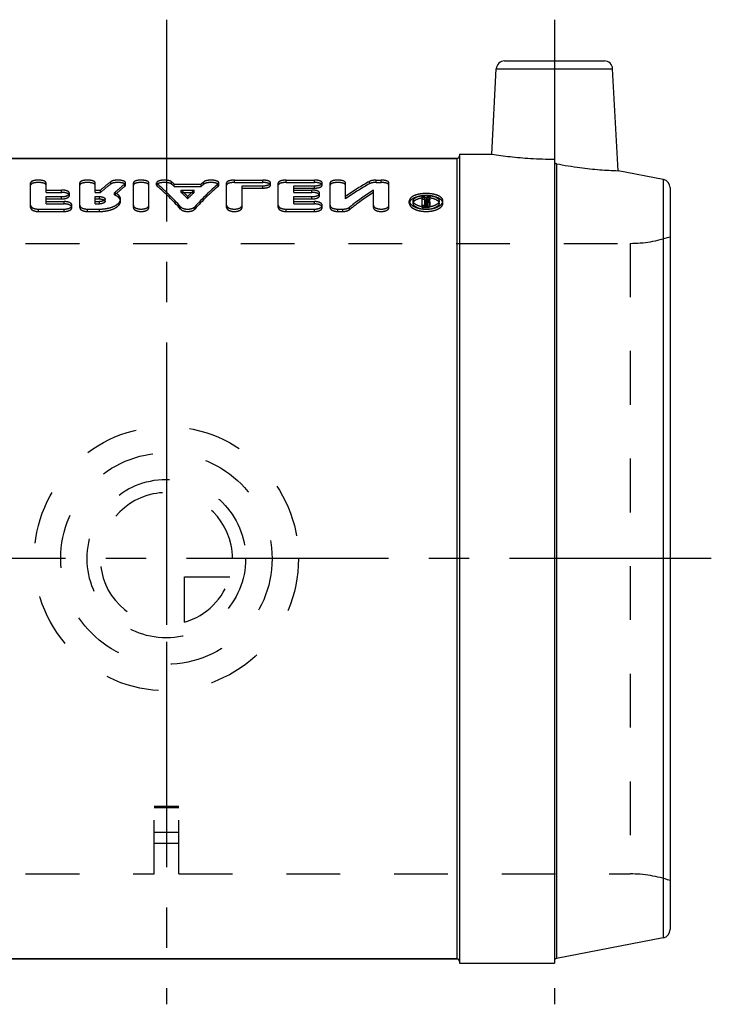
# Model space of a CAD drawing. Header units: millimetres. Extents: x 434 to 566, y 440 to 560.
# Tile 2 of 2: x 482 to 566, y 440 to 560. Entities that reach past the tile are written whole.
import ezdxf

# ---------------------------------------------------------------- set-up
doc = ezdxf.new("R2010")
doc.units = ezdxf.units.MM
doc.header["$LTSCALE"] = 65.185185
doc.linetypes.add('CENTER', pattern=[0.6, 0.375, -0.075, 0.075, -0.075])
doc.linetypes.add('HIDDEN', pattern=[0.2, 0.1, -0.1])
for name, color, linetype in [('ACHSEN_AUGE', 7, 'CONTINUOUS'), ('ACHSEN_S', 7, 'CONTINUOUS'), ('KOERPER', 7, 'CONTINUOUS'), ('KONST.EL_MIT_GEO', 7, 'CONTINUOUS'), ('KURVEN', 7, 'CONTINUOUS')]:
    doc.layers.add(name, color=color, linetype=linetype)

msp = doc.modelspace()

# ---------------------------------------------------------------- linework, layer by layer
at = {"layer": 'ACHSEN_AUGE', "color": 2, "linetype": 'CENTER'}
msp.add_line((547, 559.65), (547, 440.35), dxfattribs=at)
at = {"layer": 'ACHSEN_S', "color": 2, "linetype": 'CENTER'}
for p, q in [((500, 559.65), (500, 440.35)), ((566, 494.35), (434, 494.35))]:
    msp.add_line(p, q, dxfattribs=at)
at = {"layer": 'KOERPER', "color": 7, "linetype": 'Continuous'}
for p, q in [((554.7, 541.35), (554.05, 553.7)), ((464.8, 542.85), (535.2, 542.85)), ((535.5, 543.35), (535.5, 445.35)), ((535.5, 543.35), (539.41, 543.35)), ((547, 542.75), (547, 445.35)), ((547.24, 542.2), (547.24, 445.9)), ((464.8, 445.85), (535.2, 445.85)), ((535.5, 445.35), (547, 445.35))]:
    msp.add_line(p, q, dxfattribs=at)
at = {"layer": 'KOERPER', "color": 8, "linetype": 'HIDDEN'}
for p, q in [((443.83, 532.55), (556.17, 532.55)), ((443.83, 456.15), (498.5, 456.15)), ((501.5, 456.15), (556.17, 456.15))]:
    msp.add_line(p, q, dxfattribs=at)
at = {"layer": 'KOERPER', "color": 7, "linetype": 'Continuous'}
for points, knots in [([(539.41, 543.35), (540.14, 543.23), (541.7, 543.03), (544.23, 542.81), (546.03, 542.75), (547, 542.75)], [0, 0, 0, 0, 0.293617, 0.617639, 1, 1, 1, 1]), ([(547, 542.5), (547, 542.46), (547.01, 542.39), (547.06, 542.3), (547.14, 542.23), (547.21, 542.2), (547.24, 542.2)], [0, 0, 0, 0, 0.249902, 0.499868, 0.749928, 1, 1, 1, 1]), ([(547.24, 542.2), (548.19, 542.01), (549.94, 541.73), (552.43, 541.46), (553.97, 541.38), (554.7, 541.35)], [0, 0, 0, 0, 0.384232, 0.708651, 1, 1, 1, 1])]:
    msp.add_open_spline(points, degree=3, knots=knots, dxfattribs=at)
at = {"layer": 'KONST.EL_MIT_GEO', "color": 7, "linetype": 'Continuous'}
for p, q in [((539.41, 543.35), (539.95, 553.7)), ((539.95, 553.7), (554.05, 553.7)), ((540.95, 554.65), (553.05, 554.65)), ((535.2, 542.85), (464.8, 542.85)), ((535.2, 445.85), (535.2, 542.85)), ((560.19, 540.29), (554.7, 541.35)), ((560.19, 540.29), (560.19, 448.41)), ((561, 539.3), (561, 449.4)), ((560.19, 448.41), (547.24, 445.9)), ((535.2, 445.85), (464.8, 445.85))]:
    msp.add_line(p, q, dxfattribs=at)
at = {"layer": 'KONST.EL_MIT_GEO', "color": 8, "linetype": 'HIDDEN'}
for p, q in [((535.5, 543.15), (535.5, 445.55)), ((547, 542.5), (547, 445.6)), ((483.55, 536.88), (483.55, 539.88)), ((485.43, 538.73), (485.43, 539.88)), ((489.5, 536.88), (489.5, 539.88)), ((491.38, 538.73), (491.38, 539.88)), ((493.27, 539.74), (493.27, 540.02)), ((494.97, 539.45), (494.97, 539.73)), ((495.06, 539.6), (495.06, 539.88)), ((496, 536.88), (496, 539.88)), ((497.88, 536.88), (497.88, 539.88)), ((498.82, 539.6), (498.82, 539.88)), ((498.9, 539.46), (498.9, 539.74)), ((500.62, 539.73), (500.62, 540.01)), ((500.96, 539.45), (500.96, 539.73)), ((500.96, 539.73), (504.21, 539.73)), ((500.96, 539.45), (504.21, 539.45)), ((504.21, 539.45), (504.21, 539.73)), ((504.55, 539.73), (504.55, 540.01)), ((506.27, 539.46), (506.27, 539.74)), ((506.35, 539.6), (506.35, 539.88)), ((507.29, 536.88), (507.29, 539.88)), ((508.23, 539.93), (508.23, 540.21)), ((508.23, 540.21), (511.67, 540.21)), ((508.23, 539.93), (511.67, 539.93)), ((509.17, 536.88), (509.17, 539.53)), ((509.17, 539.53), (511.67, 539.53)), ((509.17, 539.25), (511.67, 539.25)), ((511.67, 539.93), (511.67, 540.21)), ((511.67, 539.25), (511.67, 539.53)), ((512.61, 539.6), (512.61, 539.88)), ((513.55, 536.88), (513.55, 539.88)), ((514.49, 539.93), (514.49, 540.21)), ((514.49, 540.21), (517.94, 540.21)), ((514.49, 539.93), (517.94, 539.93)), ((515.43, 538.73), (515.43, 539.53)), ((515.43, 539.53), (517.94, 539.53)), ((515.43, 539.25), (517.94, 539.25)), ((517.94, 539.93), (517.94, 540.21)), ((517.94, 539.25), (517.94, 539.53)), ((518.88, 539.6), (518.88, 539.88)), ((519.82, 536.88), (519.82, 539.88)), ((521.69, 537.93), (521.69, 539.88)), ((524.6, 539.77), (524.6, 540.05)), ((525.39, 539.93), (525.39, 540.21)), ((525.39, 540.21), (526.02, 540.21)), ((525.39, 539.93), (526.02, 539.93)), ((526.02, 539.93), (526.02, 540.21)), ((526.96, 536.88), (526.96, 539.88)), ((485.43, 539.01), (487.31, 539.01)), ((485.43, 538.73), (487.31, 538.73)), ((485.43, 537.33), (485.43, 538.22)), ((485.43, 538.22), (487.31, 538.22)), ((487.31, 538.73), (487.31, 539.01)), ((487.31, 537.93), (487.31, 538.22)), ((488.25, 538.34), (488.25, 538.62)), ((491.38, 539.01), (492.02, 539.01)), ((491.38, 538.73), (492.02, 538.73)), ((491.38, 537.33), (491.38, 538.22)), ((491.38, 538.22), (491.9, 538.22)), ((491.9, 537.93), (491.9, 538.22)), ((492.02, 538.73), (492.02, 539.01)), ((493.73, 538.41), (493.73, 538.69)), ((501.78, 538.73), (501.78, 539.01)), ((501.78, 539.01), (503.38, 539.01)), ((501.78, 538.73), (503.38, 538.73)), ((502.58, 537.96), (502.58, 538.24)), ((503.38, 538.73), (503.38, 539.01)), ((515.43, 539.01), (517.62, 539.01)), ((515.43, 538.73), (517.62, 538.73)), ((515.43, 537.33), (515.43, 538.22)), ((515.43, 538.22), (517.62, 538.22)), ((517.62, 538.73), (517.62, 539.01)), ((517.62, 537.93), (517.62, 538.22)), ((518.56, 538.34), (518.56, 538.62)), ((525.08, 536.88), (525.08, 539.01)), ((530.99, 536.88), (530.99, 538.18)), ((530.99, 538.18), (531.3, 538.18)), ((531.3, 537.03), (531.3, 538.18)), ((531.6, 537.9), (531.6, 538.18)), ((531.6, 538.18), (531.92, 538.18)), ((531.92, 537.9), (531.92, 538.18)), ((485.43, 537.93), (487.31, 537.93)), ((485.43, 537.61), (487.62, 537.61)), ((485.43, 537.33), (487.62, 537.33)), ((487.62, 537.33), (487.62, 537.61)), ((488.56, 536.88), (488.56, 537.17)), ((491.38, 537.93), (491.9, 537.93)), ((491.38, 537.61), (491.9, 537.61)), ((491.38, 537.33), (491.9, 537.33)), ((491.9, 537.33), (491.9, 537.61)), ((492.57, 537.63), (492.57, 537.92)), ((494.45, 537.63), (494.45, 537.92)), ((501.72, 536.69), (501.72, 536.98)), ((503.44, 536.69), (503.44, 536.98)), ((515.43, 537.93), (517.62, 537.93)), ((515.43, 537.61), (517.94, 537.61)), ((515.43, 537.33), (517.94, 537.33)), ((517.94, 537.33), (517.94, 537.61)), ((518.88, 536.88), (518.88, 537.17)), ((522.18, 536.64), (522.18, 536.92)), ((529.42, 537.69), (529.43, 537.67)), ((529.42, 537.4), (529.42, 537.69)), ((529.9, 537.67), (529.9, 537.69)), ((529.9, 537.4), (529.9, 537.69)), ((530.99, 537.9), (531.3, 537.9)), ((530.99, 537.17), (531.51, 537.17)), ((530.99, 536.88), (531.51, 536.88)), ((531.3, 537.77), (531.4, 537.77)), ((531.3, 537.62), (531.51, 537.62)), ((531.3, 537.49), (531.4, 537.49)), ((531.3, 537.34), (531.51, 537.34)), ((531.3, 537.32), (531.51, 537.32)), ((531.3, 537.03), (531.51, 537.03)), ((531.4, 537.49), (531.4, 537.77)), ((531.51, 537.34), (531.51, 537.62)), ((531.51, 536.88), (531.51, 537.32)), ((531.6, 537.9), (531.92, 537.9)), ((531.62, 537.08), (531.62, 537.57)), ((531.71, 537.46), (531.71, 537.75)), ((531.93, 537.08), (531.93, 537.57)), ((533.03, 537.4), (533.03, 537.69)), ((533.03, 537.69), (533.03, 537.67)), ((533.5, 537.67), (533.5, 537.69)), ((533.5, 537.4), (533.5, 537.69)), ((484.49, 536.41), (484.49, 536.7)), ((484.49, 536.7), (487.62, 536.7)), ((484.49, 536.41), (487.62, 536.41)), ((487.62, 536.41), (487.62, 536.7)), ((490.44, 536.41), (490.44, 536.7)), ((490.44, 536.7), (491.9, 536.7)), ((490.44, 536.41), (491.9, 536.41)), ((491.9, 536.41), (491.9, 536.7)), ((514.49, 536.41), (514.49, 536.7)), ((514.49, 536.7), (517.94, 536.7)), ((514.49, 536.41), (517.94, 536.41)), ((517.94, 536.41), (517.94, 536.7)), ((520.76, 536.41), (520.76, 536.7)), ((520.76, 536.7), (521.38, 536.7)), ((520.76, 536.41), (521.38, 536.41)), ((521.38, 536.41), (521.38, 536.7)), ((443.83, 532.55), (556.17, 532.55)), ((556.17, 532.55), (556.17, 456.15)), ((501.5, 464.31), (498.5, 464.31)), ((498.5, 456.15), (498.5, 464.31)), ((501.5, 464.27), (498.5, 464.27)), ((501.5, 464.16), (498.5, 464.16)), ((501.5, 456.15), (501.5, 464.31)), ((498.5, 461.21), (501.5, 461.21)), ((501.5, 459.85), (498.5, 459.85)), ((443.83, 456.15), (498.5, 456.15)), ((501.5, 456.15), (556.17, 456.15))]:
    msp.add_line(p, q, dxfattribs=at)
at = {"layer": 'KONST.EL_MIT_GEO', "color": 7, "linetype": 'Continuous'}
for centre, radius, start, end in [((540.95, 553.65), 1, 90, 177), ((553.05, 553.65), 1, 3, 90), ((535.2, 543.15), 0.3, 270, 357.381), ((560, 539.3), 1, 0, 79), ((560, 449.4), 1, 281, 360), ((535.2, 445.55), 0.3, 0, 90), ((547.3, 445.6), 0.3, 101, 180)]:
    msp.add_arc(centre, radius, start, end, dxfattribs=at)
at = {"layer": 'KONST.EL_MIT_GEO', "color": 8, "linetype": 'HIDDEN'}
for centre, radius, start, end in [((535.2, 543.15), 0.3, 357.381, 360), ((556.17, 547.55), 15, 270, 288.7969), ((556.17, 441.15), 15, 71.2031, 90)]:
    msp.add_arc(centre, radius, start, end, dxfattribs=at)
for centre, major_axis, ratio, start_param, end_param in [((493.52, 494.35), (9.53, 48.63), 0.424905, 0.443262, 0.497979), ((493.52, 494.35), (9.47, 48.33), 0.424905, 0.443331, 0.498387), ((495.59, 494.35), (9.53, 48.63), 0.424905, 0.45954, 0.513985), ((495.59, 494.35), (9.47, 48.33), 0.424905, 0.45971, 0.514492), ((498.32, 494.35), (-8.79, 48.67), 0.402538, -0.580868, -0.448626), ((498.32, 494.35), (-8.73, 48.37), 0.402538, -0.581861, -0.448793), ((500.37, 494.35), (-8.79, 48.67), 0.402538, -0.448894, -0.433113), ((500.37, 494.35), (-8.73, 48.37), 0.402538, -0.449063, -0.433184), ((506.85, 494.35), (8.79, 48.67), 0.402538, 0.448626, 0.580868), ((506.85, 494.35), (8.73, 48.37), 0.402538, 0.448793, 0.581861), ((504.79, 494.35), (8.79, 48.67), 0.402538, 0.433113, 0.448894), ((504.79, 494.35), (8.73, 48.37), 0.402538, 0.433184, 0.449063), ((524.87, 494.35), (15.18, 48.08), 0.550073, 0.530051, 0.62541), ((524.87, 494.35), (15.08, 47.78), 0.550073, 0.530107, 0.626058), ((500.37, 494.35), (-8.79, 48.67), 0.402538, -0.524816, -0.487447), ((500.37, 494.35), (-8.73, 48.37), 0.402538, -0.525456, -0.487855), ((504.79, 494.35), (8.79, 48.67), 0.402538, 0.487447, 0.524816), ((504.79, 494.35), (8.73, 48.37), 0.402538, 0.487855, 0.525456), ((527.09, 494.35), (15.18, 48.08), 0.550073, 0.586908, 0.682734), ((527.09, 494.35), (15.08, 47.78), 0.550073, 0.587316, 0.683744), ((532.75, 494.35), (3.87, 48.79), 0.207081, 0.471536, 0.490423), ((533.07, 494.35), (3.87, 48.79), 0.207081, 0.471536, 0.49147), ((532.75, 494.35), (3.84, 48.49), 0.207081, 0.472195, 0.4912), ((533.07, 494.35), (3.84, 48.49), 0.207081, 0.472195, 0.492254)]:
    msp.add_ellipse(centre, major_axis=major_axis, ratio=ratio, start_param=start_param, end_param=end_param, dxfattribs=at)
for points, knots in [([(485.43, 539.88), (485.43, 539.89), (485.43, 539.91), (485.41, 539.96), (485.36, 540.01), (485.27, 540.07), (485.15, 540.12), (485.01, 540.16), (484.85, 540.19), (484.67, 540.2), (484.49, 540.21), (484.31, 540.2), (484.14, 540.19), (483.97, 540.16), (483.83, 540.12), (483.72, 540.07), (483.63, 540.01), (483.58, 539.96), (483.56, 539.91), (483.55, 539.89), (483.55, 539.88)], [0, 0, 0, 0, 0.015813, 0.03253, 0.071502, 0.120725, 0.180856, 0.250963, 0.329194, 0.413129, 0.5, 0.586871, 0.670806, 0.749037, 0.819144, 0.879275, 0.928498, 0.96747, 0.984187, 1, 1, 1, 1]), ([(485.43, 539.6), (485.43, 539.61), (485.43, 539.63), (485.41, 539.68), (485.36, 539.73), (485.27, 539.79), (485.15, 539.84), (485.01, 539.87), (484.85, 539.9), (484.67, 539.92), (484.49, 539.93), (484.31, 539.92), (484.14, 539.9), (483.97, 539.87), (483.83, 539.84), (483.72, 539.79), (483.63, 539.73), (483.58, 539.68), (483.56, 539.63), (483.55, 539.61), (483.55, 539.6)], [0, 0, 0, 0, 0.015817, 0.032537, 0.071513, 0.120736, 0.180867, 0.250971, 0.3292, 0.413132, 0.5, 0.586868, 0.6708, 0.749029, 0.819133, 0.879264, 0.928487, 0.967463, 0.984183, 1, 1, 1, 1]), ([(491.38, 539.88), (491.38, 539.89), (491.38, 539.91), (491.36, 539.96), (491.31, 540.01), (491.22, 540.07), (491.1, 540.12), (490.96, 540.16), (490.8, 540.19), (490.62, 540.2), (490.44, 540.21), (490.26, 540.2), (490.09, 540.19), (489.93, 540.16), (489.78, 540.12), (489.67, 540.07), (489.58, 540.01), (489.53, 539.96), (489.51, 539.91), (489.5, 539.89), (489.5, 539.88)], [0, 0, 0, 0, 0.015813, 0.03253, 0.071502, 0.120725, 0.180856, 0.250963, 0.329194, 0.413129, 0.5, 0.586871, 0.670806, 0.749037, 0.819144, 0.879275, 0.928498, 0.96747, 0.984187, 1, 1, 1, 1]), ([(491.38, 539.6), (491.38, 539.61), (491.38, 539.63), (491.36, 539.68), (491.31, 539.73), (491.22, 539.79), (491.1, 539.84), (490.96, 539.87), (490.8, 539.9), (490.62, 539.92), (490.44, 539.93), (490.26, 539.92), (490.09, 539.9), (489.93, 539.87), (489.78, 539.84), (489.67, 539.79), (489.58, 539.73), (489.53, 539.68), (489.51, 539.63), (489.5, 539.61), (489.5, 539.6)], [0, 0, 0, 0, 0.015817, 0.032537, 0.071513, 0.120736, 0.180867, 0.250971, 0.3292, 0.413132, 0.5, 0.586868, 0.6708, 0.749029, 0.819133, 0.879264, 0.928487, 0.967463, 0.984183, 1, 1, 1, 1]), ([(495.06, 539.88), (495.06, 539.9), (495.05, 539.94), (495, 539.99), (494.94, 540.04), (494.85, 540.09), (494.74, 540.13), (494.61, 540.16), (494.47, 540.19), (494.27, 540.21), (494.01, 540.21), (493.76, 540.19), (493.57, 540.15), (493.45, 540.11), (493.35, 540.07), (493.29, 540.04), (493.27, 540.02)], [0, 0, 0, 0, 0.030042, 0.064896, 0.107552, 0.15902, 0.219092, 0.286834, 0.360844, 0.439406, 0.602321, 0.759456, 0.831033, 0.895709, 0.952254, 1, 1, 1, 1]), ([(495.06, 539.6), (495.06, 539.61), (495.05, 539.66), (495, 539.71), (494.94, 539.76), (494.85, 539.81), (494.74, 539.85), (494.61, 539.88), (494.47, 539.9), (494.27, 539.92), (494.01, 539.93), (493.76, 539.9), (493.57, 539.87), (493.45, 539.83), (493.35, 539.79), (493.29, 539.76), (493.27, 539.74)], [0, 0, 0, 0, 0.030049, 0.064908, 0.107566, 0.159035, 0.219106, 0.286846, 0.360855, 0.439415, 0.602327, 0.759458, 0.831033, 0.895708, 0.952253, 1, 1, 1, 1]), ([(494.97, 539.73), (494.99, 539.74), (495.01, 539.76), (495.04, 539.8), (495.06, 539.84), (495.06, 539.86), (495.06, 539.88)], [0, 0, 0, 0, 0.295876, 0.555487, 0.786198, 1, 1, 1, 1]), ([(494.97, 539.45), (494.99, 539.46), (495.01, 539.48), (495.04, 539.52), (495.06, 539.56), (495.06, 539.58), (495.06, 539.6)], [0, 0, 0, 0, 0.295857, 0.555465, 0.786184, 1, 1, 1, 1]), ([(497.88, 539.88), (497.88, 539.89), (497.88, 539.91), (497.86, 539.96), (497.8, 540.01), (497.71, 540.07), (497.6, 540.12), (497.46, 540.16), (497.29, 540.19), (497.12, 540.2), (496.94, 540.21), (496.76, 540.2), (496.58, 540.19), (496.42, 540.16), (496.28, 540.12), (496.16, 540.07), (496.07, 540.01), (496.02, 539.96), (496, 539.91), (496, 539.89), (496, 539.88)], [0, 0, 0, 0, 0.015813, 0.03253, 0.071502, 0.120725, 0.180856, 0.250963, 0.329194, 0.413129, 0.5, 0.586871, 0.670806, 0.749037, 0.819144, 0.879275, 0.928498, 0.96747, 0.984187, 1, 1, 1, 1]), ([(497.88, 539.6), (497.88, 539.61), (497.88, 539.63), (497.86, 539.68), (497.8, 539.73), (497.71, 539.79), (497.6, 539.84), (497.46, 539.87), (497.29, 539.9), (497.12, 539.92), (496.94, 539.93), (496.76, 539.92), (496.58, 539.9), (496.42, 539.87), (496.28, 539.84), (496.16, 539.79), (496.07, 539.73), (496.02, 539.68), (496, 539.63), (496, 539.61), (496, 539.6)], [0, 0, 0, 0, 0.015817, 0.032537, 0.071513, 0.120736, 0.180867, 0.250971, 0.3292, 0.413132, 0.5, 0.586868, 0.6708, 0.749029, 0.819133, 0.879264, 0.928487, 0.967463, 0.984183, 1, 1, 1, 1]), ([(500.62, 540.01), (500.59, 540.03), (500.54, 540.07), (500.44, 540.11), (500.32, 540.15), (500.13, 540.18), (499.88, 540.21), (499.62, 540.21), (499.41, 540.19), (499.27, 540.16), (499.14, 540.13), (499.03, 540.09), (498.94, 540.05), (498.87, 540), (498.83, 539.94), (498.82, 539.9), (498.82, 539.88)], [0, 0, 0, 0, 0.046756, 0.102434, 0.166437, 0.237565, 0.394458, 0.557852, 0.636829, 0.71131, 0.779536, 0.840059, 0.891908, 0.934847, 0.969872, 1, 1, 1, 1]), ([(500.62, 539.73), (500.59, 539.75), (500.54, 539.78), (500.44, 539.83), (500.32, 539.86), (500.13, 539.9), (499.88, 539.93), (499.62, 539.93), (499.41, 539.9), (499.27, 539.88), (499.14, 539.85), (499.03, 539.81), (498.94, 539.76), (498.87, 539.71), (498.83, 539.66), (498.82, 539.61), (498.82, 539.6)], [0, 0, 0, 0, 0.046757, 0.102435, 0.166437, 0.237563, 0.394453, 0.557844, 0.636818, 0.711298, 0.779522, 0.840045, 0.891894, 0.934836, 0.969864, 1, 1, 1, 1]), ([(498.82, 539.88), (498.82, 539.87), (498.82, 539.84), (498.84, 539.79), (498.87, 539.76), (498.9, 539.74)], [0, 0, 0, 0, 0.216788, 0.449202, 1, 1, 1, 1]), ([(498.82, 539.6), (498.82, 539.58), (498.82, 539.56), (498.84, 539.51), (498.87, 539.48), (498.9, 539.46)], [0, 0, 0, 0, 0.216801, 0.449223, 1, 1, 1, 1]), ([(506.35, 539.88), (506.35, 539.9), (506.34, 539.94), (506.29, 540), (506.22, 540.05), (506.13, 540.09), (506.02, 540.13), (505.89, 540.16), (505.75, 540.19), (505.55, 540.21), (505.29, 540.21), (505.03, 540.18), (504.85, 540.15), (504.73, 540.11), (504.63, 540.07), (504.57, 540.03), (504.55, 540.01)], [0, 0, 0, 0, 0.030128, 0.065153, 0.108092, 0.159941, 0.220464, 0.28869, 0.363171, 0.442148, 0.605542, 0.762435, 0.833563, 0.897566, 0.953244, 1, 1, 1, 1]), ([(506.35, 539.6), (506.35, 539.61), (506.34, 539.66), (506.29, 539.71), (506.22, 539.76), (506.13, 539.81), (506.02, 539.85), (505.89, 539.88), (505.75, 539.9), (505.55, 539.93), (505.29, 539.93), (505.03, 539.9), (504.85, 539.86), (504.73, 539.83), (504.63, 539.78), (504.57, 539.75), (504.55, 539.73)], [0, 0, 0, 0, 0.030136, 0.065164, 0.108106, 0.159955, 0.220478, 0.288702, 0.363182, 0.442156, 0.605547, 0.762437, 0.833563, 0.897565, 0.953243, 1, 1, 1, 1]), ([(506.27, 539.74), (506.29, 539.76), (506.32, 539.79), (506.34, 539.84), (506.35, 539.87), (506.35, 539.88)], [0, 0, 0, 0, 0.550798, 0.783212, 1, 1, 1, 1]), ([(506.27, 539.46), (506.29, 539.48), (506.32, 539.51), (506.34, 539.56), (506.35, 539.58), (506.35, 539.6)], [0, 0, 0, 0, 0.550777, 0.783199, 1, 1, 1, 1]), ([(508.23, 540.21), (508.17, 540.21), (508.05, 540.2), (507.87, 540.19), (507.71, 540.16), (507.57, 540.12), (507.45, 540.07), (507.36, 540.01), (507.31, 539.96), (507.29, 539.91), (507.29, 539.89), (507.29, 539.88)], [0, 0, 0, 0, 0.173742, 0.341613, 0.498075, 0.638288, 0.758551, 0.856996, 0.934939, 0.968374, 1, 1, 1, 1]), ([(508.23, 539.93), (508.17, 539.93), (508.05, 539.92), (507.87, 539.9), (507.71, 539.87), (507.57, 539.84), (507.45, 539.79), (507.36, 539.73), (507.31, 539.68), (507.29, 539.63), (507.29, 539.61), (507.29, 539.6)], [0, 0, 0, 0, 0.173736, 0.341601, 0.498058, 0.638266, 0.758527, 0.856974, 0.934925, 0.968366, 1, 1, 1, 1]), ([(512.61, 539.88), (512.61, 539.89), (512.61, 539.91), (512.59, 539.96), (512.54, 540.01), (512.45, 540.07), (512.33, 540.12), (512.19, 540.16), (512.03, 540.19), (511.85, 540.2), (511.73, 540.21), (511.67, 540.21)], [0, 0, 0, 0, 0.031626, 0.06506, 0.143004, 0.241449, 0.361712, 0.501925, 0.658387, 0.826258, 1, 1, 1, 1]), ([(512.61, 539.6), (512.61, 539.61), (512.61, 539.63), (512.59, 539.68), (512.54, 539.73), (512.45, 539.79), (512.33, 539.84), (512.19, 539.87), (512.03, 539.9), (511.85, 539.92), (511.73, 539.93), (511.67, 539.93)], [0, 0, 0, 0, 0.031634, 0.065075, 0.143026, 0.241473, 0.361734, 0.501942, 0.658399, 0.826264, 1, 1, 1, 1]), ([(511.67, 539.53), (511.73, 539.53), (511.85, 539.53), (512.03, 539.55), (512.19, 539.59), (512.33, 539.63), (512.45, 539.68), (512.54, 539.74), (512.6, 539.8), (512.61, 539.85), (512.61, 539.88)], [0, 0, 0, 0, 0.17281, 0.339937, 0.496008, 0.636285, 0.757085, 0.856416, 0.935247, 1, 1, 1, 1]), ([(511.67, 539.25), (511.73, 539.25), (511.85, 539.25), (512.03, 539.27), (512.19, 539.3), (512.33, 539.35), (512.45, 539.4), (512.54, 539.46), (512.6, 539.52), (512.61, 539.57), (512.61, 539.6)], [0, 0, 0, 0, 0.172798, 0.339914, 0.495976, 0.636249, 0.75705, 0.856388, 0.935231, 1, 1, 1, 1]), ([(514.49, 540.21), (514.43, 540.21), (514.31, 540.2), (514.14, 540.19), (513.97, 540.16), (513.83, 540.12), (513.72, 540.07), (513.63, 540.01), (513.57, 539.96), (513.55, 539.91), (513.55, 539.89), (513.55, 539.88)], [0, 0, 0, 0, 0.173742, 0.341613, 0.498075, 0.638288, 0.758551, 0.856996, 0.934939, 0.968374, 1, 1, 1, 1]), ([(514.49, 539.93), (514.43, 539.93), (514.31, 539.92), (514.14, 539.9), (513.97, 539.87), (513.83, 539.84), (513.72, 539.79), (513.63, 539.73), (513.57, 539.68), (513.55, 539.63), (513.55, 539.61), (513.55, 539.6)], [0, 0, 0, 0, 0.173736, 0.341601, 0.498058, 0.638266, 0.758527, 0.856974, 0.934925, 0.968366, 1, 1, 1, 1]), ([(518.88, 539.88), (518.88, 539.89), (518.87, 539.91), (518.85, 539.96), (518.8, 540.01), (518.71, 540.07), (518.59, 540.12), (518.45, 540.16), (518.29, 540.19), (518.12, 540.2), (518, 540.21), (517.94, 540.21)], [0, 0, 0, 0, 0.031626, 0.06506, 0.143004, 0.241449, 0.361712, 0.501925, 0.658387, 0.826258, 1, 1, 1, 1]), ([(518.88, 539.6), (518.88, 539.61), (518.87, 539.63), (518.85, 539.68), (518.8, 539.73), (518.71, 539.79), (518.59, 539.84), (518.45, 539.87), (518.29, 539.9), (518.12, 539.92), (518, 539.93), (517.94, 539.93)], [0, 0, 0, 0, 0.031634, 0.065075, 0.143026, 0.241473, 0.361734, 0.501942, 0.658399, 0.826264, 1, 1, 1, 1]), ([(517.94, 539.53), (518, 539.53), (518.12, 539.53), (518.29, 539.55), (518.45, 539.59), (518.6, 539.63), (518.71, 539.68), (518.8, 539.74), (518.86, 539.8), (518.88, 539.85), (518.88, 539.88)], [0, 0, 0, 0, 0.17281, 0.339937, 0.496008, 0.636285, 0.757085, 0.856416, 0.935247, 1, 1, 1, 1]), ([(517.94, 539.25), (518, 539.25), (518.12, 539.25), (518.29, 539.27), (518.45, 539.3), (518.6, 539.35), (518.71, 539.4), (518.8, 539.46), (518.86, 539.52), (518.88, 539.57), (518.88, 539.6)], [0, 0, 0, 0, 0.172798, 0.339914, 0.495976, 0.636249, 0.75705, 0.856388, 0.935231, 1, 1, 1, 1]), ([(521.69, 539.88), (521.69, 539.89), (521.69, 539.91), (521.67, 539.96), (521.62, 540.01), (521.53, 540.07), (521.41, 540.12), (521.27, 540.16), (521.11, 540.19), (520.94, 540.2), (520.76, 540.21), (520.57, 540.2), (520.4, 540.19), (520.24, 540.16), (520.1, 540.12), (519.98, 540.07), (519.89, 540.01), (519.84, 539.96), (519.82, 539.91), (519.82, 539.89), (519.82, 539.88)], [0, 0, 0, 0, 0.015813, 0.03253, 0.071502, 0.120725, 0.180856, 0.250963, 0.329194, 0.413129, 0.5, 0.586871, 0.670806, 0.749037, 0.819144, 0.879275, 0.928498, 0.96747, 0.984187, 1, 1, 1, 1]), ([(521.69, 539.6), (521.69, 539.61), (521.69, 539.63), (521.67, 539.68), (521.62, 539.73), (521.53, 539.79), (521.41, 539.84), (521.27, 539.87), (521.11, 539.9), (520.94, 539.92), (520.76, 539.93), (520.57, 539.92), (520.4, 539.9), (520.24, 539.87), (520.1, 539.84), (519.98, 539.79), (519.89, 539.73), (519.84, 539.68), (519.82, 539.63), (519.82, 539.61), (519.82, 539.6)], [0, 0, 0, 0, 0.015817, 0.032537, 0.071513, 0.120736, 0.180867, 0.250971, 0.3292, 0.413132, 0.5, 0.586868, 0.6708, 0.749029, 0.819133, 0.879264, 0.928487, 0.967463, 0.984183, 1, 1, 1, 1]), ([(525.39, 540.21), (525.32, 540.21), (525.16, 540.2), (524.95, 540.17), (524.76, 540.13), (524.64, 540.08), (524.6, 540.05)], [0, 0, 0, 0, 0.287785, 0.559498, 0.800619, 1, 1, 1, 1]), ([(525.39, 539.93), (525.32, 539.93), (525.16, 539.92), (524.95, 539.89), (524.76, 539.84), (524.64, 539.8), (524.6, 539.77)], [0, 0, 0, 0, 0.287784, 0.559496, 0.800616, 1, 1, 1, 1]), ([(526.96, 539.88), (526.96, 539.89), (526.96, 539.91), (526.94, 539.96), (526.89, 540.01), (526.8, 540.07), (526.68, 540.12), (526.54, 540.16), (526.38, 540.19), (526.2, 540.2), (526.08, 540.21), (526.02, 540.21)], [0, 0, 0, 0, 0.031626, 0.065061, 0.143004, 0.241449, 0.361712, 0.501925, 0.658387, 0.826258, 1, 1, 1, 1]), ([(526.96, 539.6), (526.96, 539.61), (526.96, 539.63), (526.94, 539.68), (526.89, 539.73), (526.8, 539.79), (526.68, 539.84), (526.54, 539.87), (526.38, 539.9), (526.2, 539.92), (526.08, 539.93), (526.02, 539.93)], [0, 0, 0, 0, 0.031634, 0.065075, 0.143026, 0.241473, 0.361734, 0.501942, 0.658399, 0.826264, 1, 1, 1, 1]), ([(488.25, 538.62), (488.25, 538.65), (488.24, 538.7), (488.18, 538.78), (488.09, 538.85), (487.97, 538.9), (487.83, 538.95), (487.67, 538.98), (487.49, 539), (487.37, 539.01), (487.31, 539.01)], [0, 0, 0, 0, 0.072612, 0.155994, 0.256765, 0.376779, 0.514804, 0.667704, 0.831131, 1, 1, 1, 1]), ([(488.25, 538.34), (488.25, 538.36), (488.24, 538.42), (488.18, 538.5), (488.09, 538.56), (487.97, 538.62), (487.83, 538.67), (487.67, 538.7), (487.49, 538.72), (487.37, 538.73), (487.31, 538.73)], [0, 0, 0, 0, 0.072674, 0.156095, 0.256882, 0.376892, 0.514899, 0.667772, 0.831166, 1, 1, 1, 1]), ([(487.31, 538.22), (487.37, 538.22), (487.49, 538.22), (487.67, 538.24), (487.83, 538.28), (487.97, 538.33), (488.09, 538.39), (488.18, 538.46), (488.24, 538.54), (488.25, 538.59), (488.25, 538.62)], [0, 0, 0, 0, 0.167873, 0.330485, 0.482916, 0.620942, 0.741451, 0.843073, 0.927265, 1, 1, 1, 1]), ([(487.31, 537.93), (487.37, 537.93), (487.49, 537.94), (487.67, 537.96), (487.83, 538), (487.97, 538.05), (488.09, 538.11), (488.18, 538.18), (488.24, 538.25), (488.25, 538.31), (488.25, 538.34)], [0, 0, 0, 0, 0.167831, 0.330405, 0.482807, 0.620815, 0.741324, 0.842967, 0.927204, 1, 1, 1, 1]), ([(491.9, 538.22), (491.99, 538.22), (492.11, 538.21), (492.27, 538.17), (492.37, 538.13), (492.45, 538.09), (492.52, 538.04), (492.56, 537.98), (492.57, 537.94), (492.57, 537.92)], [0, 0, 0, 0, 0.327238, 0.478353, 0.61533, 0.735329, 0.837409, 0.923561, 1, 1, 1, 1]), ([(494.45, 537.92), (494.45, 537.96), (494.44, 538.03), (494.39, 538.18), (494.26, 538.36), (494.03, 538.55), (493.84, 538.64), (493.73, 538.69)], [0, 0, 0, 0, 0.099668, 0.201869, 0.425357, 0.689209, 1, 1, 1, 1]), ([(494.45, 537.63), (494.45, 537.67), (494.44, 537.75), (494.39, 537.9), (494.26, 538.08), (494.03, 538.26), (493.84, 538.36), (493.73, 538.41)], [0, 0, 0, 0, 0.099742, 0.202004, 0.425541, 0.689343, 1, 1, 1, 1]), ([(518.56, 538.62), (518.56, 538.65), (518.55, 538.7), (518.49, 538.78), (518.4, 538.85), (518.28, 538.9), (518.14, 538.95), (517.98, 538.98), (517.8, 539), (517.68, 539.01), (517.62, 539.01)], [0, 0, 0, 0, 0.072612, 0.155994, 0.256765, 0.376779, 0.514804, 0.667704, 0.831131, 1, 1, 1, 1]), ([(518.56, 538.34), (518.56, 538.36), (518.55, 538.42), (518.49, 538.5), (518.4, 538.56), (518.28, 538.62), (518.14, 538.67), (517.98, 538.7), (517.8, 538.72), (517.68, 538.73), (517.62, 538.73)], [0, 0, 0, 0, 0.072674, 0.156095, 0.256882, 0.376892, 0.514899, 0.667772, 0.831166, 1, 1, 1, 1]), ([(517.62, 538.22), (517.68, 538.22), (517.81, 538.22), (517.98, 538.24), (518.14, 538.28), (518.28, 538.33), (518.4, 538.39), (518.49, 538.46), (518.55, 538.54), (518.56, 538.59), (518.56, 538.62)], [0, 0, 0, 0, 0.167873, 0.330485, 0.482916, 0.620942, 0.741451, 0.843073, 0.927265, 1, 1, 1, 1]), ([(517.62, 537.93), (517.68, 537.93), (517.81, 537.94), (517.98, 537.96), (518.14, 538), (518.28, 538.05), (518.4, 538.11), (518.49, 538.18), (518.55, 538.25), (518.56, 538.31), (518.56, 538.34)], [0, 0, 0, 0, 0.167831, 0.330405, 0.482807, 0.620815, 0.741324, 0.842967, 0.927204, 1, 1, 1, 1]), ([(533.5, 537.69), (533.5, 537.72), (533.49, 537.78), (533.45, 537.91), (533.35, 538.06), (533.15, 538.21), (532.9, 538.34), (532.59, 538.45), (532.24, 538.53), (531.86, 538.58), (531.46, 538.6), (531.07, 538.58), (530.69, 538.53), (530.34, 538.45), (530.03, 538.34), (529.77, 538.21), (529.58, 538.06), (529.47, 537.91), (529.43, 537.78), (529.42, 537.72), (529.42, 537.69)], [0, 0, 0, 0, 0.019218, 0.038951, 0.082118, 0.132991, 0.192745, 0.261009, 0.336402, 0.416881, 0.5, 0.583119, 0.663598, 0.738991, 0.807255, 0.867009, 0.917882, 0.961049, 0.980782, 1, 1, 1, 1]), ([(533.5, 537.4), (533.5, 537.43), (533.49, 537.5), (533.45, 537.62), (533.35, 537.77), (533.15, 537.93), (532.9, 538.06), (532.59, 538.17), (532.24, 538.25), (531.86, 538.3), (531.46, 538.31), (531.07, 538.3), (530.69, 538.25), (530.34, 538.17), (530.03, 538.06), (529.77, 537.93), (529.58, 537.77), (529.47, 537.62), (529.43, 537.5), (529.42, 537.43), (529.42, 537.4)], [0, 0, 0, 0, 0.019241, 0.038994, 0.082189, 0.133073, 0.192823, 0.261075, 0.336448, 0.416905, 0.5, 0.583095, 0.663552, 0.738925, 0.807177, 0.866927, 0.917811, 0.961006, 0.980759, 1, 1, 1, 1]), ([(529.9, 537.69), (529.9, 537.71), (529.9, 537.76), (529.93, 537.85), (530.02, 537.97), (530.16, 538.09), (530.36, 538.2), (530.6, 538.28), (530.87, 538.34), (531.16, 538.38), (531.46, 538.39), (531.77, 538.38), (532.06, 538.34), (532.33, 538.28), (532.56, 538.2), (532.76, 538.09), (532.91, 537.97), (532.99, 537.85), (533.02, 537.76), (533.03, 537.71), (533.03, 537.69)], [0, 0, 0, 0, 0.019207, 0.03896, 0.082226, 0.133207, 0.193023, 0.261289, 0.336624, 0.417003, 0.5, 0.582997, 0.663376, 0.738711, 0.806977, 0.866793, 0.917774, 0.96104, 0.980793, 1, 1, 1, 1]), ([(529.9, 537.4), (529.9, 537.43), (529.9, 537.47), (529.93, 537.57), (530.02, 537.69), (530.16, 537.81), (530.36, 537.91), (530.6, 538), (530.87, 538.06), (531.16, 538.1), (531.46, 538.11), (531.77, 538.1), (532.06, 538.06), (532.33, 538), (532.56, 537.91), (532.76, 537.81), (532.91, 537.69), (532.99, 537.57), (533.02, 537.47), (533.03, 537.43), (533.03, 537.4)], [0, 0, 0, 0, 0.019229, 0.039003, 0.082297, 0.133289, 0.193103, 0.261355, 0.336672, 0.417028, 0.5, 0.582972, 0.663328, 0.738645, 0.806897, 0.866711, 0.917703, 0.960997, 0.980771, 1, 1, 1, 1]), ([(483.55, 537.17), (483.55, 537.13), (483.57, 537.07), (483.62, 536.98), (483.71, 536.9), (483.83, 536.83), (483.97, 536.78), (484.19, 536.72), (484.37, 536.7), (484.49, 536.7)], [0, 0, 0, 0, 0.080121, 0.169497, 0.273471, 0.393822, 0.529765, 0.678781, 1, 1, 1, 1]), ([(483.55, 536.88), (483.55, 536.85), (483.57, 536.79), (483.62, 536.7), (483.71, 536.62), (483.83, 536.55), (483.97, 536.49), (484.19, 536.43), (484.37, 536.41), (484.49, 536.41)], [0, 0, 0, 0, 0.080222, 0.169671, 0.273681, 0.394031, 0.529945, 0.678912, 1, 1, 1, 1]), ([(488.56, 537.17), (488.56, 537.19), (488.55, 537.26), (488.49, 537.34), (488.4, 537.42), (488.29, 537.49), (488.14, 537.54), (487.92, 537.6), (487.74, 537.61), (487.62, 537.61)], [0, 0, 0, 0, 0.080064, 0.168675, 0.271789, 0.391614, 0.527529, 0.676988, 1, 1, 1, 1]), ([(488.56, 536.88), (488.56, 536.91), (488.55, 536.97), (488.49, 537.06), (488.4, 537.14), (488.29, 537.2), (488.14, 537.26), (487.92, 537.31), (487.74, 537.33), (487.62, 537.33)], [0, 0, 0, 0, 0.080164, 0.168846, 0.27199, 0.391811, 0.527696, 0.677109, 1, 1, 1, 1]), ([(487.62, 536.7), (487.74, 536.7), (487.92, 536.72), (488.14, 536.78), (488.29, 536.83), (488.4, 536.9), (488.49, 536.98), (488.55, 537.07), (488.56, 537.13), (488.56, 537.17)], [0, 0, 0, 0, 0.321218, 0.470235, 0.606178, 0.726529, 0.830503, 0.919879, 1, 1, 1, 1]), ([(487.62, 536.41), (487.74, 536.41), (487.92, 536.43), (488.14, 536.49), (488.29, 536.55), (488.4, 536.62), (488.49, 536.7), (488.55, 536.79), (488.56, 536.85), (488.56, 536.88)], [0, 0, 0, 0, 0.321088, 0.470055, 0.605969, 0.726319, 0.830329, 0.919779, 1, 1, 1, 1]), ([(489.5, 537.17), (489.5, 537.13), (489.52, 537.07), (489.57, 536.98), (489.66, 536.9), (489.78, 536.83), (489.92, 536.78), (490.14, 536.72), (490.32, 536.7), (490.44, 536.7)], [0, 0, 0, 0, 0.080121, 0.169497, 0.273471, 0.393822, 0.529765, 0.678781, 1, 1, 1, 1]), ([(489.5, 536.88), (489.5, 536.85), (489.52, 536.79), (489.57, 536.7), (489.66, 536.62), (489.78, 536.55), (489.92, 536.49), (490.14, 536.43), (490.32, 536.41), (490.44, 536.41)], [0, 0, 0, 0, 0.080222, 0.169671, 0.273681, 0.394031, 0.529945, 0.678912, 1, 1, 1, 1]), ([(491.9, 537.93), (491.99, 537.93), (492.11, 537.92), (492.27, 537.89), (492.37, 537.85), (492.45, 537.81), (492.52, 537.75), (492.56, 537.7), (492.57, 537.65), (492.57, 537.63)], [0, 0, 0, 0, 0.327141, 0.478218, 0.615171, 0.735167, 0.837271, 0.923479, 1, 1, 1, 1]), ([(491.9, 536.7), (492.07, 536.7), (492.4, 536.72), (492.87, 536.79), (493.31, 536.9), (493.69, 537.06), (494.01, 537.24), (494.22, 537.42), (494.34, 537.57), (494.4, 537.69), (494.44, 537.8), (494.45, 537.88), (494.45, 537.92)], [0, 0, 0, 0, 0.164553, 0.324195, 0.474375, 0.611236, 0.731989, 0.835426, 0.881035, 0.923095, 0.96239, 1, 1, 1, 1]), ([(492.57, 537.92), (492.57, 537.9), (492.56, 537.86), (492.52, 537.8), (492.45, 537.74), (492.37, 537.7), (492.27, 537.66), (492.11, 537.62), (491.99, 537.61), (491.9, 537.61)], [0, 0, 0, 0, 0.076503, 0.163217, 0.265905, 0.386268, 0.523257, 0.674051, 1, 1, 1, 1]), ([(491.9, 536.41), (492.07, 536.41), (492.4, 536.43), (492.8, 536.49), (493.1, 536.56), (493.32, 536.63), (493.52, 536.7), (493.76, 536.81), (494.01, 536.96), (494.22, 537.14), (494.34, 537.29), (494.4, 537.4), (494.44, 537.52), (494.45, 537.6), (494.45, 537.63)], [0, 0, 0, 0, 0.16447, 0.324036, 0.400566, 0.474215, 0.544527, 0.611112, 0.731851, 0.835306, 0.880936, 0.923025, 0.962354, 1, 1, 1, 1]), ([(492.57, 537.63), (492.57, 537.61), (492.56, 537.57), (492.52, 537.51), (492.45, 537.46), (492.37, 537.42), (492.27, 537.38), (492.11, 537.34), (491.99, 537.33), (491.9, 537.33)], [0, 0, 0, 0, 0.076585, 0.163357, 0.266073, 0.386435, 0.5234, 0.674155, 1, 1, 1, 1]), ([(496, 537.17), (496, 537.13), (496.01, 537.07), (496.07, 536.98), (496.16, 536.9), (496.28, 536.83), (496.42, 536.78), (496.64, 536.72), (496.94, 536.69), (497.24, 536.72), (497.46, 536.78), (497.6, 536.83), (497.72, 536.9), (497.81, 536.98), (497.86, 537.07), (497.88, 537.13), (497.88, 537.17)], [0, 0, 0, 0, 0.040061, 0.084749, 0.136736, 0.196911, 0.264882, 0.339391, 0.5, 0.660609, 0.735118, 0.803089, 0.863264, 0.915251, 0.959939, 1, 1, 1, 1]), ([(496, 536.88), (496, 536.85), (496.01, 536.79), (496.07, 536.7), (496.16, 536.62), (496.28, 536.55), (496.42, 536.49), (496.64, 536.43), (496.94, 536.4), (497.24, 536.43), (497.46, 536.49), (497.6, 536.55), (497.72, 536.62), (497.81, 536.7), (497.86, 536.79), (497.88, 536.85), (497.88, 536.88)], [0, 0, 0, 0, 0.040111, 0.084836, 0.13684, 0.197015, 0.264972, 0.339456, 0.5, 0.660544, 0.735028, 0.802985, 0.86316, 0.915164, 0.959889, 1, 1, 1, 1]), ([(501.72, 536.98), (501.76, 536.93), (501.87, 536.85), (502.08, 536.77), (502.32, 536.71), (502.58, 536.69), (502.85, 536.71), (503.09, 536.77), (503.29, 536.85), (503.4, 536.93), (503.44, 536.98)], [0, 0, 0, 0, 0.098378, 0.217914, 0.354331, 0.5, 0.645669, 0.782086, 0.901622, 1, 1, 1, 1]), ([(507.29, 537.17), (507.29, 537.13), (507.3, 537.07), (507.36, 536.98), (507.45, 536.9), (507.56, 536.83), (507.71, 536.78), (507.93, 536.72), (508.23, 536.69), (508.53, 536.72), (508.75, 536.78), (508.89, 536.83), (509.01, 536.9), (509.1, 536.98), (509.15, 537.07), (509.17, 537.13), (509.17, 537.17)], [0, 0, 0, 0, 0.040061, 0.084749, 0.136736, 0.196911, 0.264882, 0.339391, 0.5, 0.660609, 0.735118, 0.803089, 0.863264, 0.915251, 0.959939, 1, 1, 1, 1]), ([(507.29, 536.88), (507.29, 536.85), (507.3, 536.79), (507.36, 536.7), (507.45, 536.62), (507.56, 536.55), (507.71, 536.49), (507.93, 536.43), (508.23, 536.4), (508.53, 536.43), (508.75, 536.49), (508.89, 536.55), (509.01, 536.62), (509.1, 536.7), (509.15, 536.79), (509.17, 536.85), (509.17, 536.88)], [0, 0, 0, 0, 0.040111, 0.084836, 0.13684, 0.197015, 0.264972, 0.339456, 0.5, 0.660544, 0.735028, 0.802985, 0.86316, 0.915164, 0.959889, 1, 1, 1, 1]), ([(513.55, 537.17), (513.55, 537.13), (513.57, 537.07), (513.62, 536.98), (513.71, 536.9), (513.83, 536.83), (513.97, 536.78), (514.19, 536.72), (514.37, 536.7), (514.49, 536.7)], [0, 0, 0, 0, 0.080121, 0.169497, 0.273471, 0.393822, 0.529765, 0.678781, 1, 1, 1, 1]), ([(513.55, 536.88), (513.55, 536.85), (513.57, 536.79), (513.62, 536.7), (513.71, 536.62), (513.83, 536.55), (513.97, 536.49), (514.19, 536.43), (514.37, 536.41), (514.49, 536.41)], [0, 0, 0, 0, 0.080222, 0.169671, 0.273681, 0.394031, 0.529945, 0.678912, 1, 1, 1, 1]), ([(518.88, 537.17), (518.88, 537.19), (518.86, 537.26), (518.81, 537.34), (518.72, 537.42), (518.6, 537.49), (518.46, 537.54), (518.23, 537.6), (518.06, 537.61), (517.94, 537.61)], [0, 0, 0, 0, 0.080064, 0.168675, 0.271789, 0.391614, 0.527529, 0.676988, 1, 1, 1, 1]), ([(518.88, 536.88), (518.88, 536.91), (518.86, 536.97), (518.81, 537.06), (518.72, 537.14), (518.6, 537.2), (518.46, 537.26), (518.23, 537.31), (518.06, 537.33), (517.94, 537.33)], [0, 0, 0, 0, 0.080164, 0.168846, 0.27199, 0.391811, 0.527696, 0.677109, 1, 1, 1, 1]), ([(517.94, 536.7), (518.06, 536.7), (518.24, 536.72), (518.46, 536.78), (518.6, 536.83), (518.72, 536.9), (518.81, 536.98), (518.86, 537.07), (518.88, 537.13), (518.88, 537.17)], [0, 0, 0, 0, 0.321218, 0.470235, 0.606178, 0.726529, 0.830503, 0.919879, 1, 1, 1, 1]), ([(517.94, 536.41), (518.06, 536.41), (518.24, 536.43), (518.46, 536.49), (518.6, 536.55), (518.72, 536.62), (518.81, 536.7), (518.86, 536.79), (518.88, 536.85), (518.88, 536.88)], [0, 0, 0, 0, 0.321088, 0.470055, 0.605969, 0.726319, 0.830329, 0.919779, 1, 1, 1, 1]), ([(519.82, 537.17), (519.82, 537.13), (519.83, 537.07), (519.89, 536.98), (519.98, 536.9), (520.09, 536.83), (520.23, 536.78), (520.46, 536.72), (520.63, 536.7), (520.76, 536.7)], [0, 0, 0, 0, 0.080121, 0.169497, 0.273471, 0.393822, 0.529765, 0.678781, 1, 1, 1, 1]), ([(519.82, 536.88), (519.82, 536.85), (519.83, 536.79), (519.89, 536.7), (519.98, 536.62), (520.09, 536.55), (520.23, 536.49), (520.46, 536.43), (520.63, 536.41), (520.76, 536.41)], [0, 0, 0, 0, 0.080222, 0.169671, 0.273681, 0.394031, 0.529945, 0.678912, 1, 1, 1, 1]), ([(521.38, 536.7), (521.46, 536.7), (521.61, 536.71), (521.83, 536.75), (522.02, 536.82), (522.13, 536.88), (522.18, 536.92)], [0, 0, 0, 0, 0.281701, 0.549616, 0.791795, 1, 1, 1, 1]), ([(525.08, 537.17), (525.08, 537.13), (525.09, 537.07), (525.15, 536.98), (525.24, 536.9), (525.36, 536.83), (525.5, 536.78), (525.72, 536.72), (526.02, 536.69), (526.32, 536.72), (526.54, 536.78), (526.68, 536.83), (526.8, 536.9), (526.89, 536.98), (526.95, 537.07), (526.96, 537.13), (526.96, 537.17)], [0, 0, 0, 0, 0.040061, 0.084749, 0.136736, 0.196911, 0.264882, 0.339391, 0.5, 0.660609, 0.735118, 0.803089, 0.863264, 0.915251, 0.959939, 1, 1, 1, 1]), ([(525.08, 536.88), (525.08, 536.85), (525.09, 536.79), (525.15, 536.7), (525.24, 536.62), (525.36, 536.55), (525.5, 536.49), (525.72, 536.43), (526.02, 536.4), (526.32, 536.43), (526.54, 536.49), (526.68, 536.55), (526.8, 536.62), (526.89, 536.7), (526.95, 536.79), (526.96, 536.85), (526.96, 536.88)], [0, 0, 0, 0, 0.040111, 0.084836, 0.13684, 0.197015, 0.264972, 0.339456, 0.5, 0.660544, 0.735028, 0.802985, 0.86316, 0.915164, 0.959889, 1, 1, 1, 1]), ([(529.42, 537.4), (529.42, 537.37), (529.43, 537.31), (529.47, 537.18), (529.58, 537.02), (529.77, 536.85), (530.03, 536.7), (530.33, 536.58), (530.69, 536.48), (531.07, 536.43), (531.46, 536.41), (531.86, 536.43), (532.24, 536.48), (532.59, 536.58), (532.9, 536.7), (533.15, 536.85), (533.35, 537.02), (533.45, 537.18), (533.49, 537.31), (533.5, 537.37), (533.5, 537.4)], [0, 0, 0, 0, 0.019142, 0.039065, 0.083109, 0.134926, 0.195235, 0.263502, 0.33838, 0.417966, 0.5, 0.582034, 0.66162, 0.736498, 0.804765, 0.865074, 0.916891, 0.960935, 0.980858, 1, 1, 1, 1]), ([(529.43, 537.67), (529.43, 537.64), (529.44, 537.57), (529.48, 537.45), (529.59, 537.29), (529.79, 537.13), (530.04, 536.98), (530.35, 536.86), (530.69, 536.77), (531.07, 536.71), (531.46, 536.69), (531.85, 536.71), (532.23, 536.77), (532.58, 536.86), (532.88, 536.98), (533.14, 537.13), (533.33, 537.29), (533.44, 537.45), (533.49, 537.57), (533.5, 537.64), (533.5, 537.67)], [0, 0, 0, 0, 0.019127, 0.039129, 0.083473, 0.135582, 0.196055, 0.264318, 0.339028, 0.418324, 0.5, 0.581676, 0.660972, 0.735682, 0.803945, 0.864418, 0.916527, 0.960871, 0.980873, 1, 1, 1, 1]), ([(533.03, 537.67), (533.03, 537.62), (533, 537.52), (532.9, 537.38), (532.75, 537.26), (532.55, 537.15), (532.32, 537.06), (532.05, 536.99), (531.76, 536.95), (531.46, 536.93), (531.16, 536.95), (530.87, 536.99), (530.61, 537.06), (530.37, 537.15), (530.18, 537.26), (530.03, 537.38), (529.93, 537.52), (529.9, 537.62), (529.9, 537.67)], [0, 0, 0, 0, 0.038977, 0.083339, 0.135456, 0.19594, 0.264222, 0.338961, 0.41829, 0.5, 0.58171, 0.661039, 0.735778, 0.80406, 0.864544, 0.916661, 0.961023, 1, 1, 1, 1]), ([(533.03, 537.4), (533.03, 537.35), (533, 537.25), (532.91, 537.11), (532.76, 536.98), (532.57, 536.87), (532.33, 536.77), (532.06, 536.7), (531.77, 536.66), (531.46, 536.65), (531.16, 536.66), (530.87, 536.7), (530.6, 536.77), (530.36, 536.87), (530.16, 536.98), (530.02, 537.11), (529.92, 537.25), (529.9, 537.35), (529.9, 537.4)], [0, 0, 0, 0, 0.038877, 0.082841, 0.13457, 0.194837, 0.263128, 0.338092, 0.417811, 0.5, 0.582189, 0.661908, 0.736872, 0.805163, 0.86543, 0.917159, 0.961123, 1, 1, 1, 1]), ([(531.51, 537.62), (531.52, 537.62), (531.55, 537.62), (531.58, 537.61), (531.6, 537.6), (531.61, 537.59), (531.62, 537.58), (531.62, 537.57)], [0, 0, 0, 0, 0.325676, 0.612758, 0.733261, 0.836476, 1, 1, 1, 1]), ([(531.51, 537.17), (531.56, 537.17), (531.67, 537.18), (531.78, 537.21), (531.86, 537.25), (531.9, 537.29), (531.92, 537.33), (531.93, 537.35), (531.93, 537.37)], [0, 0, 0, 0, 0.323058, 0.608453, 0.728746, 0.832235, 0.920784, 1, 1, 1, 1]), ([(531.62, 537.37), (531.62, 537.36), (531.61, 537.34), (531.58, 537.33), (531.55, 537.32), (531.52, 537.32), (531.51, 537.32)], [0, 0, 0, 0, 0.165545, 0.388819, 0.675394, 1, 1, 1, 1]), ([(531.51, 537.34), (531.52, 537.34), (531.55, 537.34), (531.58, 537.33), (531.6, 537.32), (531.61, 537.31), (531.62, 537.3), (531.62, 537.29)], [0, 0, 0, 0, 0.325563, 0.612574, 0.733073, 0.836317, 1, 1, 1, 1]), ([(531.51, 536.88), (531.56, 536.88), (531.67, 536.89), (531.78, 536.93), (531.86, 536.97), (531.9, 537), (531.92, 537.04), (531.93, 537.07), (531.93, 537.08)], [0, 0, 0, 0, 0.322937, 0.608257, 0.728549, 0.83207, 0.920688, 1, 1, 1, 1]), ([(531.62, 537.08), (531.62, 537.08), (531.61, 537.06), (531.58, 537.04), (531.55, 537.03), (531.52, 537.03), (531.51, 537.03)], [0, 0, 0, 0, 0.165714, 0.389015, 0.675514, 1, 1, 1, 1]), ([(531.93, 537.57), (531.93, 537.58), (531.93, 537.6), (531.91, 537.65), (531.83, 537.71), (531.76, 537.73), (531.71, 537.75)], [0, 0, 0, 0, 0.089533, 0.184313, 0.53235, 1, 1, 1, 1]), ([(531.93, 537.29), (531.93, 537.3), (531.93, 537.32), (531.91, 537.37), (531.83, 537.42), (531.76, 537.45), (531.71, 537.46)], [0, 0, 0, 0, 0.08962, 0.18447, 0.532539, 1, 1, 1, 1]), ([(501.72, 536.69), (501.76, 536.65), (501.87, 536.57), (502.08, 536.48), (502.32, 536.43), (502.58, 536.41), (502.85, 536.43), (503.09, 536.48), (503.29, 536.57), (503.4, 536.65), (503.44, 536.69)], [0, 0, 0, 0, 0.098421, 0.217961, 0.35436, 0.5, 0.64564, 0.782039, 0.901579, 1, 1, 1, 1]), ([(521.38, 536.41), (521.46, 536.41), (521.61, 536.42), (521.83, 536.47), (522.02, 536.53), (522.13, 536.6), (522.18, 536.64)], [0, 0, 0, 0, 0.281662, 0.549551, 0.791736, 1, 1, 1, 1])]:
    msp.add_open_spline(points, degree=3, knots=knots, dxfattribs=at)
at = {"layer": 'KURVEN', "color": 8, "linetype": 'HIDDEN'}
for p, q in [((500, 510.35), (500, 478.35)), ((509.6, 494.35), (500, 494.35)), ((502.2, 492.15), (507.69, 492.15)), ((502.2, 486.66), (502.2, 492.15))]:
    msp.add_line(p, q, dxfattribs=at)
for radius in [16, 12.8, 9.6]:
    msp.add_circle((500, 494.35), radius, dxfattribs=at)
for start, end in [(0, 270), (285.962, 344.038)]:
    msp.add_arc((500, 494.35), 8, start, end, dxfattribs=at)

doc.saveas('drawing.dxf')
